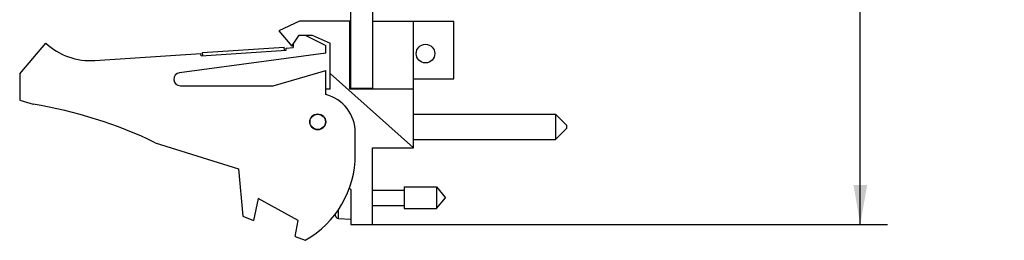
# Model space of a CAD drawing. Header units: inches. Extents: x 0.2 to 16.8, y 0.1 to 10.8.
# Tile 3 of 11: x 6.6 to 11.1, y 2.8 to 3.8. Entities that reach past the tile are written whole.
import ezdxf

# ---------------------------------------------------------------- set-up
doc = ezdxf.new("R2010")
doc.units = ezdxf.units.IN
doc.header["$LTSCALE"] = 0.935
doc.header["$MEASUREMENT"] = 0
doc.layers.get('0').update_dxf_attribs({"linetype": 'CONTINUOUS'})
doc.layers.add('DIMENSIONS', color=7, linetype='CONTINUOUS')
doc.styles.get("Standard").update_dxf_attribs({"font": 'txt', "width": 0.8})
doc.dimstyles.new('DIMSTYLE_2', dxfattribs={"dimtxt": 0.125, "dimasz": 0.18, "dimexe": 0.18, "dimexo": 0.0625, "dimgap": 0.09, "dimtad": 0, "dimtih": 1, "dimtoh": 1, "dimdec": 3, "dimzin": 4, "dimdsep": 46, "dimtxsty": 'STANDARD', "dimblk": '_FILLED', "dimblk1": '_FILLED', "dimblk2": '_FILLED', "dimcen": 0.09, "dimadec": 0, "dimazin": 0, "dimtp": 0.001, "dimtm": 0.001, "dimtfac": 1, "dimtdec": 3, "dimtofl": 0, "dimtmove": 0, "dimatfit": 3, "dimldrblk": '_FILLED', "dimfxl": 1, "dimtolj": 1, "dimtzin": 4, "dimarcsym": 0})

# ---------------------------------------------------------------- blocks, each defined once
blk = doc.blocks.new('_FILLED')
at = {"color": 0, "linetype": 'BYBLOCK'}
blk.add_solid([(0, 0), (-1, 0.174), (-1, -0.174)], dxfattribs=at)
blk = doc.blocks.new('*D11')
at = {"layer": 'DIMENSIONS', "color": 2, "linetype": 'CONTINUOUS'}
for p, q in [((8.3031, 7.9145), (10.5951, 7.9145)), ((10.4701, 7.9145), (10.4701, 5.7918)), ((10.4701, 2.8496), (10.4701, 5.5418)), ((8.2031, 2.8496), (10.5951, 2.8496))]:
    blk.add_line(p, q, dxfattribs=at)
at = {"layer": 'DIMENSIONS', "color": 2, "linetype": 'CONTINUOUS', "xscale": 0.18, "yscale": 0.18, "zscale": 0.18}
for p, rotation in [((10.4701, 7.9145), 90), ((10.4701, 2.8496), 270)]:
    blk.add_blockref('_FILLED', p, dxfattribs=dict(at, rotation=rotation))
at = {"layer": 'DIMENSIONS', "color": 2, "linetype": 'CONTINUOUS', "width": 0.8}
for s, p in [('5.065', (9.7576, 5.6043)), ('[', (10.3826, 5.6043)), ('128.65', (10.4826, 5.6043)), (']', (11.0826, 5.6043))]:
    blk.add_text(s, height=0.125, dxfattribs=at).set_placement(p)

msp = doc.modelspace()

# ---------------------------------------------------------------- linework, layer by layer
at = {"color": 7, "linetype": 'CONTINUOUS'}
for p, q in [((8.1406, 3.4715), (8.1406, 7.9145)), ((8.2406, 3.4686), (8.2406, 7.9145)), ((7.9056, 3.7786), (7.8106, 3.7356)), ((8.1356, 3.7786), (7.9056, 3.7786)), ((8.1356, 3.4686), (8.1356, 3.7786)), ((8.2406, 3.7786), (8.6106, 3.7786)), ((8.4266, 3.1996), (8.4266, 3.7786)), ((8.6106, 3.5156), (8.6106, 3.7786)), ((7.8106, 3.7356), (7.8706, 3.6656)), ((7.8706, 3.6656), (7.9038, 3.7156)), ((7.9038, 3.7156), (7.9638, 3.7156)), ((7.9316, 3.7156), (8.0256, 3.6686)), ((7.9638, 3.7156), (8.0456, 3.6786)), ((6.6256, 3.5386), (6.7456, 3.6786)), ((7.4617, 3.6365), (7.8359, 3.661)), ((7.8368, 3.6461), (7.8359, 3.661)), ((7.8437, 3.6565), (7.8756, 3.6586)), ((7.8443, 3.6466), (7.8437, 3.6565)), ((7.8756, 3.6732), (7.8756, 3.6586)), ((8.0256, 3.6336), (8.0256, 3.6686)), ((8.0456, 3.4686), (8.0456, 3.6786)), ((6.9692, 3.5993), (7.4545, 3.6311)), ((8.0256, 3.6336), (7.3566, 3.5434)), ((7.4552, 3.6211), (7.4545, 3.6311)), ((7.4552, 3.6211), (7.8443, 3.6466)), ((7.4626, 3.6216), (7.4617, 3.6365)), ((6.6256, 3.5386), (6.6256, 3.4186)), ((7.7856, 3.4836), (8.0256, 3.5536)), ((8.0256, 3.4436), (8.0256, 3.5536)), ((8.4266, 3.1996), (8.0456, 3.5402)), ((8.4266, 3.5156), (8.6106, 3.5156)), ((7.3606, 3.4836), (7.7856, 3.4836)), ((8.0456, 3.4686), (8.0256, 3.4686)), ((8.4266, 3.4686), (8.1356, 3.4686)), ((8.2406, 3.4715), (8.1406, 3.4715)), ((6.6256, 3.4186), (6.6876, 3.3991)), ((8.4266, 3.3534), (9.0766, 3.3534)), ((9.0766, 3.3534), (9.1266, 3.3034)), ((9.0766, 3.3534), (9.0766, 3.2384)), ((9.0766, 3.2384), (9.1266, 3.2884)), ((9.1266, 3.3034), (9.1266, 3.2884)), ((8.1606, 3.1686), (8.1606, 3.2693)), ((7.2456, 3.2233), (7.6256, 3.1036)), ((8.2386, 2.8496), (8.2386, 3.1996)), ((8.2386, 3.1996), (8.4266, 3.1996)), ((8.4266, 3.2384), (9.0766, 3.2384)), ((7.6256, 3.1036), (7.6456, 2.8866)), ((8.3843, 3.0208), (8.3843, 2.9224)), ((8.3843, 3.0208), (8.5324, 3.0208)), ((8.5324, 3.0208), (8.5737, 2.9716)), ((8.5324, 3.0208), (8.5324, 2.9224)), ((8.1328, 3.0161), (8.1406, 3.0096)), ((8.1406, 3.0096), (8.1406, 2.8496)), ((8.2386, 3.0067), (8.3843, 3.0067)), ((7.7156, 2.9674), (7.6956, 2.8674)), ((7.8996, 2.8674), (7.7156, 2.9674)), ((8.2386, 2.9366), (8.3843, 2.9366)), ((8.5324, 2.9224), (8.5737, 2.9716)), ((7.6456, 2.8866), (7.6956, 2.8674)), ((8.0692, 2.8884), (8.0692, 2.8984)), ((8.0835, 2.8769), (8.0835, 2.9173)), ((8.3843, 2.9224), (8.5324, 2.9224)), ((7.885, 2.7946), (7.8996, 2.8674)), ((8.0835, 2.8769), (8.1406, 2.8736)), ((8.1406, 2.8496), (8.2386, 2.8496)), ((7.885, 2.7946), (7.9316, 2.7766))]:
    msp.add_line(p, q, dxfattribs=at)
for centre, radius in [((8.4816, 3.631), 0.0425), ((7.9886, 3.3186), 0.0365), ((7.9886, 3.3186), 0.035)]:
    msp.add_circle(centre, radius, dxfattribs=at)
for centre, radius, start, end in [((8.1406, 3.6272), 0.0806, 90, 93.559), ((6.9496, 3.8986), 0.3, 227.1666, 273.7467), ((7.3606, 3.5136), 0.03, 97.6845, 270), ((8.1406, 3.5915), 0.0806, 266.441, 270), ((7.9806, 3.2693), 0.18, 0, 75.5225), ((6.3643, 1.3991), 2.026, 64.2145, 80.8167), ((7.7106, 3.1686), 0.45, 299.4136, 360), ((8.3709, 2.9716), 0.313, 193.9514, 195.4149), ((8.0844, 2.8926), 0.0157, 195.4149, 266.6961)]:
    msp.add_arc(centre, radius, start, end, dxfattribs=at)

# ---------------------------------------------------------------- dimensions: what is measured, and where the dimension line sits
at = {"layer": 'DIMENSIONS', "color": 2, "linetype": 'CONTINUOUS'}
dim = msp.add_linear_dim(base=(10.4701, 2.8496), p1=(8.3031, 7.9145), p2=(8.2031, 2.8496), angle=270, dimstyle='DIMSTYLE_2', dxfattribs=at)
dim.commit()
dim.dimension.update_dxf_attribs({"geometry": '*D11', "text_midpoint": (10.4701, 5.6668), "dimtype": 160})

doc.saveas('drawing.dxf')
